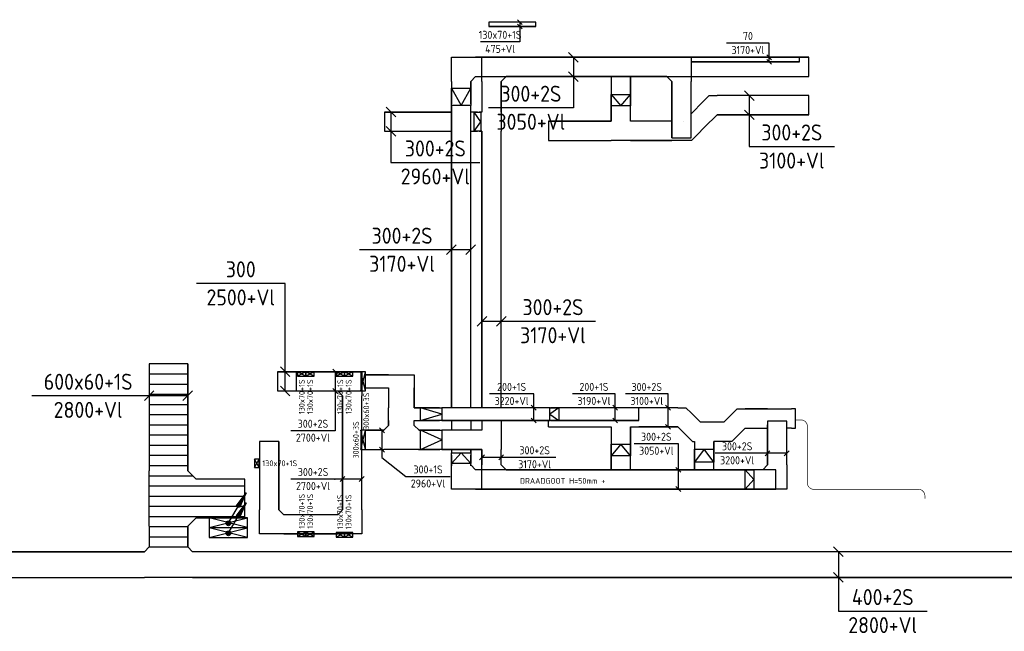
# Model space of a CAD drawing. Header units: millimetres. Extents: x 6367 to 78587, y -395 to 56595.
# Tile 2 of 6: x 25517 to 40851, y 6106 to 15640. Entities that reach past the tile are written whole.
import ezdxf
from ezdxf.enums import TextEntityAlignment as Align

# ---------------------------------------------------------------- set-up
doc = ezdxf.new("R2010")
doc.units = ezdxf.units.MM
doc.header["$LTSCALE"] = 100
doc.linetypes.add('HIDDEN', pattern=[9.525, 6.35, -3.175])
doc.layers.get('0').update_dxf_attribs({"linetype": 'CONTINUOUS'})
for name, color, linetype in [('EA61302-_ARCEER', 1, 'CONTINUOUS'), ('EB61301-_ATTRIB', 2, 'CONTINUOUS'), ('EB6138--_ATTRIB', 2, 'CONTINUOUS'), ('EL61301-_KABELGOOT', 3, 'CONTINUOUS'), ('EL61302-_KABELLADDER', 3, 'CONTINUOUS'), ('EL61303-_WANDGOOT', 3, 'CONTINUOUS'), ('EL61307-_DRAADGOOT', 3, 'HIDDEN'), ('EL61307-_DRAADGOOT_IMTECH', 3, 'HIDDEN'), ('EM61301-_BEMATING', 1, 'CONTINUOUS'), ('EM61302-_BEMATING', 1, 'CONTINUOUS'), ('EM61303-_BEMATING', 1, 'CONTINUOUS'), ('EM61307-_BEMATING', 1, 'CONTINUOUS')]:
    doc.layers.add(name, color=color, linetype=linetype)
doc.styles.add('1_8', font='iso')
doc.styles.add('NORATT', font='isocp.shx')
doc.styles.add('NORDIM', font='isocp.shx')
pattern_1 = [(0, (15653.29, 5356.86), (4e-14, 158.75), [])]

# ---------------------------------------------------------------- blocks, each defined once
blk = doc.blocks.new('EH100000')
at = {"color": 0, "linetype": 'ByBlock'}
for p, q in [((1, 0.5), (0, 0.5)), ((1, 0.5, 1), (0, 0.5, 1)), ((0, -0.5, 1), (1, -0.5, 1)), ((1, -0.5), (0, -0.5))]:
    blk.add_line(p, q, dxfattribs=at)
at = {"color": 0, "linetype": 'ByBlock', "invisible_edges": 15}
for points in [[(1, -0.5), (0, -0.5), (0, 0.5), (1, 0.5)], [(0, 0.5), (1, 0.5), (1, 0.5, 1), (0, 0.5, 1)], [(0, -0.5, 1), (1, -0.5, 1), (1, -0.5), (0, -0.5)]]:
    blk.add_3dface(points, dxfattribs=at)
at = {"color": 0, "style": 'NORATT'}
for tag, flags in [('M_CODE', 8), ('MERK', 9)]:
    blk.add_attdef(tag, text='', height=1.8, rotation=180, dxfattribs=dict(at, flags=flags)).set_placement((0.5, 0), align=Align.MIDDLE_CENTER)
for tag, flags in [('FUNCTIE', 8), ('SCHOT', 9)]:
    blk.add_attdef(tag, text='', height=1.8, dxfattribs=dict(at, flags=flags)).set_placement((0.5, 0), align=Align.MIDDLE_CENTER)
blk = doc.blocks.new('EH100005')
at = {"color": 0}
blk.add_lwpolyline([(-1, -0.5), (0, -0.5), (0, 0.5), (-1, 0.5)], dxfattribs=at)
blk.add_lwpolyline([(-1, -0.5), (0, -0.5), (0, 0.5), (-1, 0.5)], dxfattribs=at)
blk.add_lwpolyline([(-1, -0.5), (0, -0.5), (0, 0.5), (-1, 0.5)], dxfattribs=at)
at = {"color": 0, "style": 'NORATT', "flags": 9}
blk.add_attdef('HULPSTUK', text='', height=0.5, dxfattribs=at).set_placement((0, 0), align=Align.MIDDLE)
blk.add_attdef('HULPSTUK', text='', height=0.5, dxfattribs=at).set_placement((0, 0), align=Align.MIDDLE)
blk.add_attdef('HULPSTUK', text='', height=0.5, dxfattribs=at).set_placement((0, 0), align=Align.MIDDLE)
blk = doc.blocks.new('ES111201')
at = {"color": 0}
for p, q in [((0.38, 0.65), (5.5, 9.53)), ((0.73, 0.15), (-0.73, 0.15)), ((0.6, 0.45), (-0.6, 0.45)), ((0.73, -0.15), (-0.73, -0.15)), ((0.6, -0.45), (-0.6, -0.45))]:
    blk.add_line(p, q, dxfattribs=at)
for points in [[(2.57, 5.45), (5.5, 9.53), (3.43, 4.95)], [(3.22, 5.07), (4.63, 8.01), (2.78, 5.32)]]:
    blk.add_lwpolyline(points, close=True, dxfattribs=at)
blk.add_circle((0, 0), 0.75, dxfattribs=at)
blk = doc.blocks.new('EH100002')
at = {"color": 0}
for p, q in [((0.5, 0.5, 1), (-0.5, -0.5, 1)), ((-0.5, 0.5, 1), (0.5, -0.5, 1))]:
    blk.add_line(p, q, dxfattribs=at)
blk.add_lwpolyline([(-0.5, -0.5), (0.5, -0.5), (0.5, 0.5), (-0.5, 0.5)], close=True, dxfattribs=at)
at = {"color": 0, "style": '1_8'}
for tag, flags, p in [('FUNCTIE', 9, (0, -0.08, 1)), ('SCHOT', 9, (0, -0.04, 1)), ('CODE', 8, (0, -2, 1))]:
    blk.add_attdef(tag, text='', height=0.01, dxfattribs=dict(at, flags=flags)).set_placement(p, align=Align.MIDDLE_CENTER)
blk = doc.blocks.new('EH123-600-600-600-000-060')
at = {"color": 0, "linetype": 'ByBlock'}
for points in [[(-430, 300), (0, 300), (0, 300), (430, 300)], [(-300, -430), (-300, -430), (-430, -300), (-430, -300)], [(430, -300), (430, -300), (300, -430), (300, -430)]]:
    blk.add_lwpolyline(points, dxfattribs=at)
at = {"invisible_edges": 15}
for points in [[(0, 300), (430, -300), (-430, -300), (0, 300)], [(-430, -300), (0, 300), (-430, 300), (-430, -300)], [(430, -300), (430, 300), (0, 300), (430, -300)], [(300, -430), (-300, -430), (-430, -300), (430, -300)], [(-300, -430), (300, -430), (300, -430), (-300, -430)]]:
    blk.add_3dface(points, dxfattribs=at)
at = {"color": 0, "style": 'NORATT', "flags": 1}
blk.add_attdef('HULPSTUK', (0, 0, 2800), '', height=1, rotation=270, dxfattribs=at)
blk = doc.blocks.new('EH112-300-300-000-000-060')
at = {"color": 0, "linetype": 'ByBlock'}
for points in [[(-150, -225), (-150, 150), (-150, 150), (225, 150)], [(225, -150), (225, -150), (150, -225), (150, -225)]]:
    blk.add_lwpolyline(points, dxfattribs=at)
at = {"invisible_edges": 15}
for points in [[(225, 150), (225, -150), (225, -150), (-150, 150)], [(225, -150), (-150, 150), (-150, 150), (150, -225)], [(-150, 150), (150, -225), (150, -225), (-150, -225)]]:
    blk.add_3dface(points, dxfattribs=at)
at = {"color": 0, "style": 'NORATT', "flags": 1}
blk.add_attdef('HULPSTUK', (0, 0, 2000), '', height=1, rotation=270, dxfattribs=at)
blk = doc.blocks.new('*U106')
for p, q in [((-72, -38), (2, 38)), ((-35, 0), (160, 0)), ((-2, -38), (72, 38)), ((160, 0), (273, 0)), ((273, 0), (273, -613))]:
    blk.add_line(p, q)
at = {"color": 2, "style": 'NORDIM'}
for s, p in [('130x70+1S', (164, -306)), ('475+Vl', (383, -306))]:
    blk.add_text(s, height=125, rotation=90, dxfattribs=at).set_placement(p, align=Align.MIDDLE)
blk = doc.blocks.new('*U108')
for p, q in [((-188, -38), (-112, 38)), ((-150, 0), (275, 0)), ((112, -38), (188, 38)), ((275, 0), (263, 0)), ((263, 0), (953, 0))]:
    blk.add_line(p, q)
at = {"color": 2, "style": 'NORDIM'}
for s, p in [('2700+Vl', (608, 109)), ('300+2S', (608, -109))]:
    blk.add_text(s, height=125, rotation=180, dxfattribs=at).set_placement(p, align=Align.MIDDLE)
blk = doc.blocks.new('*U109')
for p, q in [((-188, -38), (-112, 38)), ((-150, 0), (275, 0)), ((112, -38), (188, 38)), ((275, 0), (770, 0)), ((770, 0), (770, -691))]:
    blk.add_line(p, q)
at = {"color": 2, "style": 'NORDIM'}
for s, p in [('300+2S', (661, -345)), ('2700+Vl', (879, -345))]:
    blk.add_text(s, height=125, rotation=90, dxfattribs=at).set_placement(p, align=Align.MIDDLE)
blk = doc.blocks.new('*U110')
for p, q in [((569, 373), (569, 1064)), ((275, 0), (569, 373)), ((-188, -38), (-112, 38)), ((-150, 0), (275, 0)), ((112, -38), (188, 38))]:
    blk.add_line(p, q)
at = {"color": 2, "style": 'NORDIM'}
for s, p in [('300+1S', (460, 719)), ('2960+Vl', (679, 719))]:
    blk.add_text(s, height=125, rotation=90, dxfattribs=at).set_placement(p, align=Align.MIDDLE)
blk = doc.blocks.new('EH173-300-300-300-000-060')
at = {"color": 0, "linetype": 'ByBlock'}
for points in [[(-150, 150), (0, 150), (0, 150), (150, 150)], [(-150, -150), (-150, -150), (-150, -150), (-150, -150)], [(150, -150), (150, -150), (150, -150), (150, -150)]]:
    blk.add_lwpolyline(points, dxfattribs=at)
at = {"invisible_edges": 15}
for points in [[(0, 150), (150, -150), (-150, -150), (0, 150)], [(-150, -150), (0, 150), (-150, 150), (-150, -150)], [(150, -150), (150, 150), (0, 150), (150, -150)], [(-150, -150), (150, -150), (150, -150), (-150, -150)], [(150, -150), (-150, -150), (-150, -150), (150, -150)]]:
    blk.add_3dface(points, dxfattribs=at)
at = {"color": 0, "style": 'NORATT', "flags": 1}
blk.add_attdef('HULPSTUK', (0, 0, 3170), '', height=1, rotation=90, dxfattribs=at)
blk = doc.blocks.new('EH112-300-300-000-000-060-7')
at = {"color": 0, "linetype": 'ByBlock'}
for points in [[(-150, 62), (-62, 150), (-62, 150), (62, 150)], [(62, -150), (62, -150), (62, -150), (62, -150)]]:
    blk.add_lwpolyline(points, dxfattribs=at)
at = {"invisible_edges": 15}
for points in [[(-62, 150), (62, -150), (62, -150), (-150, 62)], [(62, 150), (62, -150), (62, -150), (-62, 150)], [(62, -150), (-62, 150), (-62, 150), (62, -150)]]:
    blk.add_3dface(points, dxfattribs=at)
at = {"color": 0, "style": 'NORATT', "flags": 1}
blk.add_attdef('HULPSTUK', (0, 0, 3100), '', height=1, rotation=180, dxfattribs=at)
blk = doc.blocks.new('EH112-300-300-000-000-060-8')
at = {"color": 0, "linetype": 'ByBlock'}
for points in [[(-150, 62), (-62, 150), (-62, 150), (62, 150)], [(62, -150), (62, -150), (62, -150), (62, -150)]]:
    blk.add_lwpolyline(points, dxfattribs=at)
at = {"invisible_edges": 15}
for points in [[(-62, 150), (62, -150), (62, -150), (-150, 62)], [(62, 150), (62, -150), (62, -150), (-62, 150)], [(62, -150), (-62, 150), (-62, 150), (62, -150)]]:
    blk.add_3dface(points, dxfattribs=at)
at = {"color": 0, "style": 'NORATT', "flags": 1}
blk.add_attdef('HULPSTUK', (0, 0, 3100), '', height=1, rotation=45, dxfattribs=at)
blk = doc.blocks.new('EH112-300-300-000-000-060-10')
at = {"color": 0, "linetype": 'ByBlock'}
for points in [[(-150, 62), (-62, 150), (-62, 150), (62, 150)], [(62, -150), (62, -150), (62, -150), (62, -150)]]:
    blk.add_lwpolyline(points, dxfattribs=at)
at = {"invisible_edges": 15}
for points in [[(62, -150), (-150, 62), (-62, 150), (62, -150)], [(-62, 150), (62, -150), (62, -150), (-62, 150)], [(62, -150), (-62, 150), (62, 150), (62, -150)]]:
    blk.add_3dface(points, dxfattribs=at)
at = {"color": 0, "style": 'NORATT', "flags": 1}
blk.add_attdef('HULPSTUK', (0, 0, 3100), '', height=1, rotation=180, dxfattribs=at)
blk = doc.blocks.new('EH112-300-300-000-000-060-13')
at = {"color": 0, "linetype": 'ByBlock'}
for points in [[(-150, 62), (-62, 150), (-62, 150), (62, 150)], [(62, -150), (62, -150), (62, -150), (62, -150)]]:
    blk.add_lwpolyline(points, dxfattribs=at)
at = {"invisible_edges": 15}
for points in [[(-62, 150), (62, -150), (62, -150), (-150, 62)], [(62, 150), (62, -150), (62, -150), (-62, 150)], [(62, -150), (-62, 150), (-62, 150), (62, -150)]]:
    blk.add_3dface(points, dxfattribs=at)
at = {"color": 0, "style": 'NORATT', "flags": 1}
blk.add_attdef('HULPSTUK', (0, 0, 3100), '', height=1, rotation=360, dxfattribs=at)
blk = doc.blocks.new('*U112')
for p, q in [((314, 0), (314, 663)), ((-138, -38), (-62, 38)), ((-100, 0), (225, 0)), ((62, -38), (138, 38)), ((225, 0), (314, 0))]:
    blk.add_line(p, q)
at = {"color": 2, "style": 'NORDIM'}
for s, p in [('3190+Vl', (205, 331)), ('200+1S', (424, 331))]:
    blk.add_text(s, height=125, rotation=270, dxfattribs=at).set_placement(p, align=Align.MIDDLE)
blk = doc.blocks.new('*U113')
for p, q in [((364.25, 0), (364.25, 662.5)), ((-187.5, -37.5), (-112.5, 37.5)), ((-150, 0), (275, 0)), ((112.5, -37.5), (187.5, 37.5)), ((275, 0), (364.25, 0))]:
    blk.add_line(p, q)
at = {"color": 2, "style": 'NORDIM'}
for s, p in [('3100+Vl', (254.875, 331.25)), ('300+2S', (473.625, 331.25))]:
    blk.add_text(s, height=125, rotation=270, dxfattribs=at).set_placement(p, align=Align.MIDDLE)
blk = doc.blocks.new('EH100001')
at = {"linetype": 'ByBlock'}
for p, q in [((1, 0.5, 1), (0, 0.5, 1)), ((0, -0.5, 1), (1, -0.5, 1))]:
    blk.add_line(p, q, dxfattribs=at)
blk.add_lwpolyline([(0, -0.5), (1, 0), (0, 0.5)], dxfattribs=at)
blk.add_lwpolyline([(1, -0.5), (0, -0.5), (0, 0.5), (1, 0.5)], close=True, dxfattribs=at)
at = {"linetype": 'ByBlock', "invisible_edges": 15}
for points in [[(1, -0.5), (0, -0.5), (0, 0.5), (1, 0.5)], [(0, 0.5), (1, 0.5), (1, 0.5, 1), (0, 0.5, 1)], [(0, -0.5, 1), (1, -0.5, 1), (1, -0.5), (0, -0.5)]]:
    blk.add_3dface(points, dxfattribs=at)
at = {"color": 7, "style": 'NORATT', "flags": 9}
blk.add_attdef('HULPSTUK', text='', height=1.8, dxfattribs=at).set_placement((0.5, 0), align=Align.MIDDLE_CENTER)
at = {"style": 'NORATT'}
for tag, flags in [('FUNCTIE', 8), ('M_CODE', 8), ('SCHOT', 9)]:
    blk.add_attdef(tag, text='', height=1.8, dxfattribs=dict(at, flags=flags)).set_placement((0.5, 0), align=Align.MIDDLE_CENTER)
at = {"color": 0, "linetype": 'ByBlock', "style": 'NORATT', "flags": 9}
blk.add_attdef('MERK', text='', height=1.8, dxfattribs=at).set_placement((0.5, 0), align=Align.MIDDLE_CENTER)
blk = doc.blocks.new('*U115')
for p, q in [((314.25, 0), (314.25, 687.5)), ((-137.5, -37.5), (-62.5, 37.5)), ((-100, 0), (225, 0)), ((62.5, -37.5), (137.5, 37.5)), ((225, 0), (314.25, 0))]:
    blk.add_line(p, q)
at = {"color": 2, "style": 'NORDIM'}
for s, p in [('3220+Vl', (204.875, 343.75)), ('200+1S', (423.625, 343.75))]:
    blk.add_text(s, height=125, rotation=270, dxfattribs=at).set_placement(p, align=Align.MIDDLE)
blk = doc.blocks.new('EH113-300-400-300-000-060')
at = {"color": 0, "linetype": 'ByBlock'}
for points in [[(-275, 150), (0, 150), (0, 150), (275, 150)], [(-200, -225), (-200, -225), (-275, -150), (-275, -150)], [(275, -150), (275, -150), (200, -225), (200, -225)]]:
    blk.add_lwpolyline(points, dxfattribs=at)
at = {"invisible_edges": 15}
for points in [[(0, 150), (275, -150), (-275, -150), (0, 150)], [(-275, -150), (0, 150), (-275, 150), (-275, -150)], [(275, -150), (275, 150), (0, 150), (275, -150)], [(200, -225), (-200, -225), (-275, -150), (275, -150)], [(-200, -225), (200, -225), (200, -225), (-200, -225)]]:
    blk.add_3dface(points, dxfattribs=at)
at = {"color": 0, "style": 'NORATT', "flags": 1}
blk.add_attdef('HULPSTUK', (0, 0, 2960), '', height=1, rotation=180, dxfattribs=at)
blk = doc.blocks.new('EH172-400-200-000-000-060')
at = {"color": 0, "linetype": 'ByBlock'}
for points in [[(-100, -200), (-100, 200), (-100, 200), (100, 200)], [(100, -200), (100, -200), (100, -200), (100, -200)]]:
    blk.add_lwpolyline(points, dxfattribs=at)
at = {"invisible_edges": 15}
for points in [[(100, -200), (-100, -200), (-100, 200), (100, -200)], [(-100, 200), (100, -200), (100, -200), (-100, 200)], [(100, -200), (-100, 200), (100, 200), (100, -200)]]:
    blk.add_3dface(points, dxfattribs=at)
at = {"color": 0, "style": 'NORATT', "flags": 1}
blk.add_attdef('HULPSTUK', (0, 0, 2960), '', height=1, rotation=90, dxfattribs=at)
blk = doc.blocks.new('EH173-400-200-400-000-060')
at = {"color": 0, "linetype": 'ByBlock'}
for points in [[(-100, 200), (0, 200), (0, 200), (100, 200)], [(-100, -200), (-100, -200), (-100, -200), (-100, -200)], [(100, -200), (100, -200), (100, -200), (100, -200)]]:
    blk.add_lwpolyline(points, dxfattribs=at)
at = {"invisible_edges": 15}
for points in [[(0, 200), (100, -200), (-100, -200), (0, 200)], [(-100, -200), (0, 200), (-100, 200), (-100, -200)], [(100, -200), (100, 200), (0, 200), (100, -200)], [(-100, -200), (100, -200), (100, -200), (-100, -200)], [(100, -200), (-100, -200), (-100, -200), (100, -200)]]:
    blk.add_3dface(points, dxfattribs=at)
at = {"color": 0, "style": 'NORATT', "flags": 1}
blk.add_attdef('HULPSTUK', (0, 0, 2960), '', height=1, rotation=270, dxfattribs=at)
blk = doc.blocks.new('*U116')
for p, q in [((556, 0), (556, 688)), ((-188, -38), (-112, 38)), ((-150, 0), (275, 0)), ((112, -38), (188, 38)), ((275, 0), (556, 0))]:
    blk.add_line(p, q)
at = {"color": 2, "style": 'NORDIM'}
for s, p in [('3050+Vl', (447, 344)), ('300+2S', (665, 344))]:
    blk.add_text(s, height=125, rotation=270, dxfattribs=at).set_placement(p, align=Align.MIDDLE)
blk = doc.blocks.new('*U117')
for p, q in [((258, 0), (258, 663)), ((-72, -38), (2, 38)), ((-35, 0), (160, 0)), ((-2, -38), (72, 38)), ((160, 0), (258, 0))]:
    blk.add_line(p, q)
at = {"color": 2, "style": 'NORDIM'}
for s, p in [('3170+Vl', (149, 331)), ('70', (367, 331))]:
    blk.add_text(s, height=125, rotation=270, dxfattribs=at).set_placement(p, align=Align.MIDDLE)
blk = doc.blocks.new('*U121')
for p, q in [((-188, -38), (-112, 38)), ((-150, 0), (275, 0)), ((112, -38), (188, 38)), ((275, 0), (278, 0)), ((278, 0), (966, 0))]:
    blk.add_line(p, q)
at = {"color": 2, "style": 'NORDIM'}
for s, p in [('3200+Vl', (622, 109)), ('300+2S', (622, -109))]:
    blk.add_text(s, height=125, rotation=180, dxfattribs=at).set_placement(p, align=Align.MIDDLE)
blk = doc.blocks.new('EH1-2-300-300-000-000-060-1')
at = {"color": 0, "linetype": 'ByBlock'}
for points in [[(-150, 62), (-62, 150), (-62, 150), (62, 150)], [(62, -150), (62, -150), (62, -150), (62, -150)]]:
    blk.add_lwpolyline(points, dxfattribs=at)
at = {"invisible_edges": 15}
for points in [[(-62, 150), (62, -150), (62, -150), (-150, 62)], [(62, 150), (62, -150), (62, -150), (-62, 150)], [(62, -150), (-62, 150), (-62, 150), (62, -150)]]:
    blk.add_3dface(points, dxfattribs=at)
at = {"color": 0, "style": 'NORATT', "flags": 1}
blk.add_attdef('HULPSTUK', (0, 0, 3100), '', height=1, dxfattribs=at)
blk = doc.blocks.new('*U123')
for p, q in [((-188, -38), (-112, 38)), ((-150, 0), (275, 0)), ((112, -38), (188, 38)), ((275, 0), (340, 0)), ((340, 0), (1002, 0))]:
    blk.add_line(p, q)
at = {"color": 2, "style": 'NORDIM'}
for s, p in [('300+2S', (671, 109)), ('3170+Vl', (671, -109))]:
    blk.add_text(s, height=125, dxfattribs=at).set_placement(p, align=Align.MIDDLE)
blk = doc.blocks.new('*U128')
for p, q in [((726, 0), (726, 1381)), ((-275, -75), (-125, 75)), ((-200, 0), (726, 0)), ((125, -75), (275, 75)), ((726, 0), (726, 0))]:
    blk.add_line(p, q)
at = {"color": 2, "style": 'NORDIM'}
for s, p in [('400+2S', (507, 691)), ('2800+Vl', (944, 691))]:
    blk.add_text(s, height=250, rotation=90, dxfattribs=at).set_placement(p, align=Align.MIDDLE)
blk = doc.blocks.new('*U131')
for p, q in [((-375, -75), (-225, 75)), ((-300, 0), (375, 0)), ((225, -75), (375, 75)), ((375, 0), (375, 0)), ((375, 0), (2125, 0))]:
    blk.add_line(p, q)
at = {"color": 2, "style": 'NORDIM'}
for s, p in [('2800+Vl', (1250, 219)), ('600x60+1S', (1250, -219))]:
    blk.add_text(s, height=250, rotation=180, dxfattribs=at).set_placement(p, align=Align.MIDDLE)
blk = doc.blocks.new('*U132')
for p, q in [((-225, -75), (-75, 75)), ((-150, 0), (293, 0)), ((75, -75), (225, 75)), ((293, 0), (293, 0)), ((293, 0), (1618, 0))]:
    blk.add_line(p, q)
at = {"color": 2, "style": 'NORDIM'}
for s, p in [('300+2S', (956, 219)), ('3170+Vl', (956, -219))]:
    blk.add_text(s, height=250, dxfattribs=at).set_placement(p, align=Align.MIDDLE)
blk = doc.blocks.new('*U133')
for p, q in [((-225, -75), (-75, 75)), ((-150, 0), (257, 0)), ((75, -75), (225, 75)), ((257, 0), (257, 0)), ((257, 0), (1582, 0))]:
    blk.add_line(p, q)
at = {"color": 2, "style": 'NORDIM'}
for s, p in [('3170+Vl', (919, 219)), ('300+2S', (919, -219))]:
    blk.add_text(s, height=250, rotation=180, dxfattribs=at).set_placement(p, align=Align.MIDDLE)
blk = doc.blocks.new('*U134')
for p, q in [((635, 0), (635, 1382)), ((-225, -75), (-75, 75)), ((-150, 0), (635, 0)), ((75, -75), (225, 75)), ((635, 0), (635, 0))]:
    blk.add_line(p, q)
at = {"color": 2, "style": 'NORDIM'}
for s, p in [('300+2S', (417, 691)), ('2960+Vl', (854, 691))]:
    blk.add_text(s, height=250, rotation=90, dxfattribs=at).set_placement(p, align=Align.MIDDLE)
blk = doc.blocks.new('*U135')
for p, q in [((-225, -75), (-75, 75)), ((-150, 0), (635, 0)), ((75, -75), (225, 75)), ((635, 0), (635, 0)), ((635, 0), (635, -1325))]:
    blk.add_line(p, q)
at = {"color": 2, "style": 'NORDIM'}
for s, p in [('300+2S', (417, -663)), ('3050+Vl', (854, -663))]:
    blk.add_text(s, height=250, rotation=90, dxfattribs=at).set_placement(p, align=Align.MIDDLE)
blk = doc.blocks.new('*U136')
for p, q in [((644, 0), (644, 1325)), ((-225, -75), (-75, 75)), ((-150, 0), (644, 0)), ((75, -75), (225, 75)), ((644, 0), (644, 0))]:
    blk.add_line(p, q)
at = {"color": 2, "style": 'NORDIM'}
for s, p in [('3100+Vl', (863, 663)), ('300+2S', (425, 663))]:
    blk.add_text(s, height=250, rotation=90, dxfattribs=at).set_placement(p, align=Align.MIDDLE)
blk = doc.blocks.new('*U147')
for p, q in [((1527, 0), (1527, 1381)), ((-225, -75), (-75, 75)), ((-150, 0), (1527, 0)), ((75, -75), (225, 75)), ((1527, 0), (1527, 0))]:
    blk.add_line(p, q)
at = {"color": 2, "style": 'NORDIM'}
for s, p in [('2500+Vl', (1308, 691)), ('300', (1746, 691))]:
    blk.add_text(s, height=250, rotation=270, dxfattribs=at).set_placement(p, align=Align.MIDDLE)
blk = doc.blocks.new('EH113-400-600-400-000-060-C075')
at = {"color": 0, "linetype": 'ByBlock'}
for points in [[(-375, 200), (0, 200), (0, 200), (375, 200)], [(-300, -275), (-300, -275), (-375, -200), (-375, -200)], [(375, -200), (375, -200), (300, -275), (300, -275)]]:
    blk.add_lwpolyline(points, dxfattribs=at)
at = {"invisible_edges": 15}
for points in [[(-375, 200), (-375, -200), (-375, -200), (0, 200)], [(-375, -200), (0, 200), (300, -275), (-300, -275)], [(375, -200), (375, 200), (0, 200), (375, -200)], [(0, 200), (375, -200), (300, -275), (0, 200)], [(300, -275), (-300, -275), (-300, -275), (300, -275)]]:
    blk.add_3dface(points, dxfattribs=at)
at = {"color": 0, "style": 'NORATT', "flags": 1}
for tag in ['HULPSTUK', 'MERK']:
    blk.add_attdef(tag, (0, 0, 2800), '', height=1, rotation=180, dxfattribs=at)

msp = doc.modelspace()

# ---------------------------------------------------------------- hatches: boundary and pattern name
at = {"layer": 'EA61302-_ARCEER'}
h = msp.add_hatch(dxfattribs=at)
h.set_pattern_fill('ANSI31', color=256, scale=50, angle=315, style=0)
h.set_pattern_definition(pattern_1)
h.paths.add_polyline_path([(28133, 8605), (27533, 8605), (27533, 10277), (28133, 10277)])
h = msp.add_hatch(dxfattribs=at)
h.set_pattern_fill('ANSI31', color=256, scale=50, angle=315, style=0)
h.set_pattern_definition(pattern_1)
h.paths.add_polyline_path([(28133, 8605), (28263, 8475), (28263, 7875), (28133, 7745), (27533, 7745), (27533, 8175), (27533, 8605)])
h = msp.add_hatch(dxfattribs=at)
h.set_pattern_fill('ANSI31', color=256, scale=50, angle=315, style=0)
h.set_pattern_definition(pattern_1)
h.paths.add_polyline_path([(28263, 7875), (28263, 8475), (29025, 8475), (29025, 7875)])
h = msp.add_hatch(dxfattribs=at)
h.set_pattern_fill('ANSI31', color=256, scale=50, angle=315, style=0)
h.set_pattern_definition(pattern_1)
h.paths.add_polyline_path([(27533, 7745), (28133, 7745), (28133, 7347), (27533, 7347)])

# ---------------------------------------------------------------- linework, layer by layer
at = {"layer": 'EL61301-_KABELGOOT', "const_width": 10}
msp.add_lwpolyline([(39614, 8175), (39614, 8219, 0.414214), (39514, 8319), (37884, 8319, -0.414214), (37784, 8419), (37784, 9301, 0.414214), (37684, 9401), (37598, 9401)], format="xyb", dxfattribs=at)
at = {"layer": 'EL61307-_DRAADGOOT'}
for p, q in [((36184, 13963, 3100), (36066, 13845, 3100)), ((35854, 13757, 3100), (35672, 13757, 3100)), ((37163, 9572, 3100), (37538, 9572, 3160)), ((32241, 9392, 3170), (32241, 9239, 3120)), ((32541, 9392, 3170), (32541, 9239, 3120)), ((32716, 9392, 3220), (32716, 9239, 3170)), ((33016, 9392, 3220), (33016, 9239, 3170)), ((33753, 9292, -90), (33753, 9392)), ((36485, 9366, 3100), (36117, 9366, 3100)), ((35028, 9292, 3100), (35159, 9292, 3100)), ((37538, 9272, 3100), (37463, 9272, 3170)), ((35905, 9154, 3100), (35993, 9066, 3100)), ((35993, 9066, 3100), (36028, 9066, 3100)), ((36485, 9066, 3100), (36328, 9066, 3100))]:
    msp.add_line(p, q, dxfattribs=at)
at = {"layer": 'EL61307-_DRAADGOOT', "ltscale": 3}
msp.add_line((33753, 9292, -90), (34728, 9292, 3100), dxfattribs=at)

# ---------------------------------------------------------------- block references
at = {"layer": 'EL61301-_KABELGOOT'}
ref = msp.add_blockref('EH100002', (29910, 10118, -460), dxfattribs=dict(at, xscale=70, yscale=130, zscale=70, rotation=269.9999999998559))
ref.add_attrib('CODE', '130x70+1S', dxfattribs={"layer": 'EB61301-_ATTRIB', "color": 1, "height": 90, "rotation": 90, "style": 'NORATT', "flags": 8}).set_placement((29910, 10033, -460), align=Align.MIDDLE_RIGHT)
ref = msp.add_blockref('EH100002', (30040, 10118, -460), dxfattribs=dict(at, xscale=70, yscale=130, zscale=70, rotation=269.9999999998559))
ref.add_attrib('CODE', '130x70+1S', dxfattribs={"layer": 'EB61301-_ATTRIB', "color": 1, "height": 90, "rotation": 90, "style": 'NORATT', "flags": 8}).set_placement((30040, 10033, -460), align=Align.MIDDLE_RIGHT)
ref = msp.add_blockref('EH100002', (30510, 10118, -70), dxfattribs=dict(at, xscale=70, yscale=130, zscale=70, rotation=269.9999999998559))
ref.add_attrib('CODE', '130x70+1S', dxfattribs={"layer": 'EB61301-_ATTRIB', "color": 1, "height": 90, "rotation": 90, "style": 'NORATT', "flags": 8}).set_placement((30510, 10033, -70), align=Align.MIDDLE_RIGHT)
ref = msp.add_blockref('EH100002', (30640, 10118, -70), dxfattribs=dict(at, xscale=70, yscale=130, zscale=70, rotation=269.9999999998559))
ref.add_attrib('CODE', '130x70+1S', dxfattribs={"layer": 'EB61301-_ATTRIB', "color": 1, "height": 90, "rotation": 90, "style": 'NORATT', "flags": 8}).set_placement((30640, 10033, -70), align=Align.MIDDLE_RIGHT)
ref = msp.add_blockref('EH100002', (30865, 10003), dxfattribs=dict(at, xscale=70, yscale=300, zscale=60, rotation=180))
ref.add_attrib('CODE', '300x60+3S', dxfattribs={"layer": 'EB61301-_ATTRIB', "color": 1, "height": 90, "rotation": 90, "style": 'NORATT', "flags": 8}).set_placement((30914, 9536), align=Align.MIDDLE_CENTER)
ref = msp.add_blockref('EH100002', (30865, 9089, 2700), dxfattribs=dict(at, xscale=70, yscale=300, zscale=60, rotation=180))
ref.add_attrib('CODE', '300x60+3S', dxfattribs={"layer": 'EB61301-_ATTRIB', "color": 1, "height": 90, "rotation": 90, "style": 'NORATT', "flags": 8}).set_placement((30752, 9089, 2760), align=Align.MIDDLE_CENTER)
ref = msp.add_blockref('EH100002', (29210, 8725), dxfattribs=dict(at, xscale=70, yscale=130, zscale=70, rotation=179.9999999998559))
ref.add_attrib('CODE', '130x70+1S', dxfattribs={"layer": 'EB61301-_ATTRIB', "color": 1, "height": 90, "style": 'NORATT', "flags": 8}).set_placement((29295, 8725), align=Align.MIDDLE_LEFT)
ref = msp.add_blockref('EH100002', (29910, 7620, -70), dxfattribs=dict(at, xscale=70, yscale=130, zscale=70, rotation=89.99999999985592))
ref.add_attrib('CODE', '130x70+1S', dxfattribs={"layer": 'EB61301-_ATTRIB', "color": 1, "height": 90, "rotation": 90, "style": 'NORATT', "flags": 8}).set_placement((29910, 7705, -70), align=Align.MIDDLE_LEFT)
ref = msp.add_blockref('EH100002', (30040, 7620, -70), dxfattribs=dict(at, xscale=70, yscale=130, zscale=70, rotation=89.99999999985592))
ref.add_attrib('CODE', '130x70+1S', dxfattribs={"layer": 'EB61301-_ATTRIB', "color": 1, "height": 90, "rotation": 90, "style": 'NORATT', "flags": 8}).set_placement((30040, 7705, -70), align=Align.MIDDLE_LEFT)
ref = msp.add_blockref('EH100002', (30508, 7610, -70), dxfattribs=dict(at, xscale=70, yscale=130, zscale=70, rotation=89.99999999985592))
ref.add_attrib('CODE', '130x70+1S', dxfattribs={"layer": 'EB61301-_ATTRIB', "color": 1, "height": 90, "rotation": 90, "style": 'NORATT', "flags": 8}).set_placement((30508, 7695, -70), align=Align.MIDDLE_LEFT)
ref = msp.add_blockref('EH100002', (30638, 7610, -70), dxfattribs=dict(at, xscale=70, yscale=130, zscale=70, rotation=89.99999999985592))
ref.add_attrib('CODE', '130x70+1S', dxfattribs={"layer": 'EB61301-_ATTRIB', "color": 1, "height": 90, "rotation": 90, "style": 'NORATT', "flags": 8}).set_placement((30638, 7695, -70), align=Align.MIDDLE_LEFT)
at = {"layer": 'EL61301-_KABELGOOT', "rotation": 180}
for name, p, xscale, yscale, zscale in [('EH100002', (28767, 7800, -1950), 600, 150, 1890), ('EH100002', (28767, 7644), 600, 150, 1890), ('EH100000', (27458, 7147, 2800), 5333.410934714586, 400, 60)]:
    msp.add_blockref(name, p, dxfattribs=dict(at, xscale=xscale, yscale=yscale, zscale=zscale))
msp.add_blockref('EH113-400-600-400-000-060-C075', (27833, 7147, 2800), dxfattribs=at)
at = {"layer": 'EL61301-_KABELGOOT', "xscale": 16006.58906528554, "yscale": 400, "zscale": 60}
msp.add_blockref('EH100000', (28208, 7147, 2800), dxfattribs=at)
at = {"layer": 'EL61302-_KABELLADDER', "yscale": 600, "zscale": 60}
for name, p, xscale, rotation in [('EH100005', (27833, 10277, 2800), 60, 89.99999999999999), ('EH100000', (27833, 8605, 2800), 1671.704183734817, 90.00000000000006), ('EH100000', (27833, 7422, 2800), 322.8898342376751, 89.99999999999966)]:
    msp.add_blockref(name, p, dxfattribs=dict(at, xscale=xscale, rotation=rotation))
at = {"layer": 'EL61302-_KABELLADDER', "rotation": 90.00000000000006}
msp.add_blockref('EH123-600-600-600-000-060', (27833, 8175, 2800), dxfattribs=at)
at = {"layer": 'EL61302-_KABELLADDER'}
for name, p, xscale, yscale, zscale in [('EH100000', (28263, 8175, 2800), 761.3897393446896, 600, 60), ('EH100005', (29025, 8175, 2800), 60, 600, 60), ('ES111201', (28767, 7790, -1950), 50, 50, 50), ('ES111201', (28767, 7634), 50, 50, 50)]:
    msp.add_blockref(name, p, dxfattribs=dict(at, xscale=xscale, yscale=yscale, zscale=zscale))
at = {"layer": 'EL61303-_WANDGOOT', "yscale": 70, "zscale": 130}
for name, p, xscale in [('EH100000', (32825, 15568, 475), 729.750000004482), ('EH100005', (33555, 15568, 475), 130)]:
    msp.add_blockref(name, p, dxfattribs=dict(at, xscale=xscale))
at = {"layer": 'EL61303-_WANDGOOT', "xscale": 130, "yscale": 70, "zscale": 130, "rotation": 180}
msp.add_blockref('EH100005', (32825, 15568, 475), dxfattribs=at)
at = {"layer": 'EL61307-_DRAADGOOT'}
for name, p in [('EH112-300-300-000-000-060', (32391, 14903, 3050)), ('EH112-300-300-000-000-060', (32866, 14903, 3230)), ('EH173-300-300-300-000-060', (34878, 14903, 3050)), ('EH112-300-300-000-000-060-13', (36753, 9422, 3100))]:
    msp.add_blockref(name, p, dxfattribs=at)
at = {"layer": 'EL61307-_DRAADGOOT', "zscale": 60}
for name, p, xscale, yscale, rotation in [('EH100000', (34728, 14903, 3050), 2111.616926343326, 300, 180), ('EH100000', (37807, 14903, 3050), 2779.043265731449, 300, 180.0000000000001), ('EH100000', (34878, 14475, 3050), 277.1315334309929, 300, 90), ('EH100000', (32391, 14573, 3050), 104.1796875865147, 300, 90.00000000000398), ('EH100000', (32866, 14200, 3170), 477.5356011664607, 300, 90.00000000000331), ('EH100000', (35822, 14678, 3170), 881.1914183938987, 300, 270.0000000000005), ('EH100000', (32391, 14304, 3170), 4712.429495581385, 300, 270.0000000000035), ('EH100000', (34878, 14297, 3100), 239.7547827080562, 300, 270), ('EH100000', (36272, 14263, 3100), 274.6209691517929, 300, 224.9999999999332), ('EH100000', (32241, 14050, 2960), 1040.999999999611, 300, 180.0000000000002), ('EH100005', (31200, 14050, 2960), 60, 300, 180.0000000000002), ('EH100005', (33753, 13907, 3100), 60, 300, 180), ('EH100000', (34728, 13907, 3100), 974.1169263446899, 300, 180), ('EH100000', (32866, 13900, 3170), 4308.249807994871, 300, 270.0000000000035), ('EH100005', (35822, 13796, 3170), 60, 300, 270.0000000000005), ('EH100000', (30830, 10003, 2500), 1298.709477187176, 300, 180), ('EH100005', (29531, 10003, 2500), 60, 300, 180), ('EH100005', (29825, 10003, 2700), 60, 300, 180), ('EH100000', (30469, 10003, 2700), 644.1747895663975, 300, 180), ('EH100000', (31261, 10003, 2960), 360.6897011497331, 200, 179.9999999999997), ('EH100000', (31461, 9592, 2960), 311.149997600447, 400, 89.99999999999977), ('EH100000', (30694, 9778, 2700), 1778.407722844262, 300, 269.9999999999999), ('EH100000', (31757, 9492, 2960), 96.3282039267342, 200, 180), ('EH100000', (37163, 9422, 3100), 347.8672330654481, 300, 180.0000000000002), ('EH100000', (31461, 9392, 2960), 77.45539561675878, 400, 269.9999999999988), ('EH100000', (36011, 9260, 3100), 195.0695636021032, 300, 134.9999999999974), ('EH100000', (36709, 9378, 3100), 166.7852923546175, 300, 225.0000000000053), ('EH100005', (37313, 9384, 3170), 60, 300, 90), ('EH100000', (31186, 9089, 2960), 285.6897011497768, 300, 179.9999999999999), ('EH100000', (31757, 9089, 2960), 21.32820392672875, 300, 180.0000000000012), ('EH100000', (34878, 9022, 3100), 269.5332707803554, 300, 90), ('EH100000', (37313, 9324, 3200), 624.8666158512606, 300, 270), ('EH100005', (29404, 9065, 2700), 60, 300, 89.99999999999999), ('EH100000', (29404, 7999, 2700), 1065.447695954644, 300, 90), ('EH100000', (36178, 8948, 3100), 118.4384381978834, 300, 90), ('EH100000', (32391, 8888, 3170), 50.93226230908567, 300, 90.00000000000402), ('EH100000', (32866, 8939, 3170), 239.903971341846, 300, 270.0000000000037), ('EH100000', (34878, 8843, 3050), 218.9270031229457, 300, 269.999999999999), ('EH100000', (36178, 8744, 3050), 119.9151400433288, 300, 270), ('EH100000', (32391, 8721, 3050), 21.43490552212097, 300, 269.9999999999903), ('EH100000', (36817, 8474, 3170), 3725.62374429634, 300, 180)]:
    msp.add_blockref(name, p, dxfattribs=dict(at, xscale=xscale, yscale=yscale, rotation=rotation))
for name, p, xscale, yscale in [('EH100000', (33091, 14903, 3170), 2506.193256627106, 300), ('EH100000', (35972, 15018, 3170), 1688.64329345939, 70), ('EH100005', (37661, 15018, 3170), 60, 70), ('EH100005', (37807, 14903, 3050), 60, 300), ('EH100000', (36379, 14307, 3100), 1428.155938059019, 300), ('EH100005', (37807, 14307, 3100), 60, 300), ('EH100000', (32672, 14050, 3170), 43.63466440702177, 300), ('EH100000', (35028, 13907, 3100), 644.5763302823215, 300), ('EH100000', (32092, 9492, 3220), 1679.693043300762, 200), ('EH100000', (33911, 9492, 3190), 1248.274716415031, 200), ('EH100005', (35159, 9492, 3190), 60, 200), ('EH100000', (35159, 9442, 3100), 607.6961295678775, 300), ('EH100005', (37598, 9422, 3100), 60, 300), ('EH100000', (32092, 9089, 3170), 623.8247690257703, 300), ('EH100000', (32616, 8474, 3050), 2111.616926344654, 300), ('EH100000', (35028, 8474, 3050), 1000.515419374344, 300), ('EH100000', (36328, 8474, 3050), 963.5783691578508, 300), ('EH100000', (36952, 8474, 3200), 135.8731147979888, 300), ('EH100005', (37292, 8474, 3050), 60, 300), ('EH100000', (29629, 7774, 2700), 840.2018380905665, 300)]:
    msp.add_blockref(name, p, dxfattribs=dict(at, xscale=xscale, yscale=yscale))
at = {"layer": 'EL61307-_DRAADGOOT'}
for name, p, rotation in [('EH112-300-300-000-000-060', (35822, 14903, 3170), 270.0000000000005), ('EH173-300-300-300-000-060', (32866, 14050, 3170), 270.0000000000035), ('EH173-300-300-300-000-060', (34878, 13907, 3100), 180), ('EH112-300-300-000-000-060-7', (35916, 13907, 3100), 180), ('EH112-300-300-000-000-060', (30694, 10003, 2960), 270), ('EH172-400-200-000-000-060', (31461, 10003, 2960), 269.9999999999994), ('EH173-400-200-400-000-060', (31461, 9492, 2960), 89.99999999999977), ('EH112-300-300-000-000-060-8', (35829, 9442, 3100), 314.9999999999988), ('EH112-300-300-000-000-060-10', (36548, 9216, 3100), 180), ('EH113-300-400-300-000-060', (31461, 9089, 2960), 179.9999999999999), ('EH173-300-300-300-000-060', (32866, 9089, 3170), 270.0000000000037), ('EH112-300-300-000-000-060', (32391, 8474, 3050), 89.99999999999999), ('EH112-300-300-000-000-060', (32866, 8474, 3170), 89.99999999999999), ('EH173-300-300-300-000-060', (34878, 8474, 3050), 180), ('EH173-300-300-300-000-060', (36178, 8474, 3050), 180), ('EH112-300-300-000-000-060', (37313, 8474, 3200), 180), ('EH112-300-300-000-000-060', (29404, 7774, 2700), 90), ('EH112-300-300-000-000-060', (30694, 7774, 2700), 180)]:
    msp.add_blockref(name, p, dxfattribs=dict(at, rotation=rotation))
at = {"layer": 'EL61307-_DRAADGOOT', "extrusion": (2.22194e-12, 0.407176, 0.91335), "xscale": 294.7131497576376, "yscale": 300, "zscale": 60.00000000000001, "rotation": 89.99999999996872}
msp.add_blockref('EH100001', (-32391, -12069, 8720), dxfattribs=at)
at = {"layer": 'EL61307-_DRAADGOOT', "extrusion": (0, 0.269172, 0.963092), "xscale": 185.754907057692, "yscale": 300, "zscale": 60, "rotation": 90}
msp.add_blockref('EH100001', (-34878, -13120, 6834), dxfattribs=at)
at = {"layer": 'EL61307-_DRAADGOOT', "extrusion": (-0.893882, 0, 0.448303), "xscale": 234.9304094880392, "yscale": 300, "zscale": 60.00000000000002, "rotation": 89.99999999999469}
msp.add_blockref('EH100001', (-14050, 17475, -27700), dxfattribs=at)
at = {"layer": 'EL61307-_DRAADGOOT', "extrusion": (-0.612944, 0, 0.790126), "xscale": 424.1820754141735, "yscale": 200.0000000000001, "zscale": 60.00000000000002, "rotation": 90.00000000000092}
msp.add_blockref('EH100001', (-9492, 26906, -17127), dxfattribs=at)
at = {"layer": 'EL61307-_DRAADGOOT', "extrusion": (0.210577, 0, 0.977577), "xscale": 142.4656423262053, "yscale": 200.0000000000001, "zscale": 60.00000000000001, "rotation": 90}
msp.add_blockref('EH100001', (9492, -32479, 10259), dxfattribs=at)
at = {"layer": 'EL61307-_DRAADGOOT', "extrusion": (-0.530956, -1.97215e-31, 0.847399), "xscale": 395.5128734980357, "yscale": 300, "zscale": 60.00000000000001, "rotation": 89.99999999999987}
msp.add_blockref('EH100001', (-9089, 28483, -14353), dxfattribs=at)
at = {"layer": 'EL61307-_DRAADGOOT', "extrusion": (1.57772e-30, -0.269172, 0.963092), "xscale": 185.7549070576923, "yscale": 300.0000000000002, "zscale": 60.00000000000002, "rotation": 90.00000000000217}
msp.add_blockref('EH100001', (34878, 9338, 557), dxfattribs=at)
at = {"layer": 'EL61307-_DRAADGOOT', "extrusion": (0, -0.238933, 0.971036), "xscale": 209.2639069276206, "yscale": 300, "zscale": 60.00000000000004, "rotation": 90}
msp.add_blockref('EH100001', (36178, 9220, 872), dxfattribs=at)
at = {"layer": 'EL61307-_DRAADGOOT', "extrusion": (3.15544e-30, -0.582301, 0.812973), "xscale": 206.079063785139, "yscale": 300.0000000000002, "zscale": 60.00000000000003, "rotation": 89.99999999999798}
msp.add_blockref('EH100001', (32391, 8866, -2599), dxfattribs=at)
at = {"layer": 'EL61307-_DRAADGOOT', "extrusion": (-0.215605, 0, 0.976481), "xscale": 139.1432722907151, "yscale": 300.0000000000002, "zscale": 60.00000000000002, "rotation": 90}
msp.add_blockref('EH100001', (-8474, 36634, -4842), dxfattribs=at)
at = {"layer": 'EL61307-_DRAADGOOT_IMTECH'}
msp.add_blockref('EH1-2-300-300-000-000-060-1', (36316, 14307, 3100), dxfattribs=at)
at = {"layer": 'EM61301-_BEMATING'}
for name, p, rotation in [('*U109', (30429, 10003, 2700), 270), ('*U110', (31158, 9089, 2960), 270), ('*U108', (30694, 8480, 2700), 180), ('*U128', (38267, 7147, 2800), 270)]:
    msp.add_blockref(name, p, dxfattribs=dict(at, rotation=rotation))
at = {"layer": 'EM61302-_BEMATING', "rotation": 180}
msp.add_blockref('*U131', (27833, 9777, 2800), dxfattribs=at)
at = {"layer": 'EM61303-_BEMATING', "rotation": 270}
msp.add_blockref('*U106', (33305, 15568, 475), dxfattribs=at)
at = {"layer": 'EM61307-_BEMATING'}
for name, p, rotation in [('*U117', (37189, 15018, 3170), 90), ('*U135', (34141, 14903, 3170), 270), ('*U136', (36879, 14307, 3100), 270), ('*U134', (31299, 14050, 2960), 270), ('*U133', (32391, 12054, 3170), 180), ('*U147', (29651, 10003, 2500), 90), ('*U115', (33522, 9492, 3220), 90), ('*U112', (34791, 9492, 3190), 90), ('*U113', (35614, 9442, 3100), 90), ('*U116', (35776, 8474, 3050), 90), ('*U121', (37313, 8881, 3200), 180)]:
    msp.add_blockref(name, p, dxfattribs=dict(at, rotation=rotation))
for name, p in [('*U132', (32866, 10940, 3170)), ('*U123', (32866, 8819, 3170))]:
    msp.add_blockref(name, p, dxfattribs=at)

# ---------------------------------------------------------------- texts
at = {"layer": 'EB6138--_ATTRIB', "color": 2, "style": 'NORATT'}
msp.add_text('DRAADGOOT H=50mm +', height=90, dxfattribs=at).set_placement((33972, 8451), align=Align.MIDDLE_CENTER)

doc.saveas('drawing.dxf')
